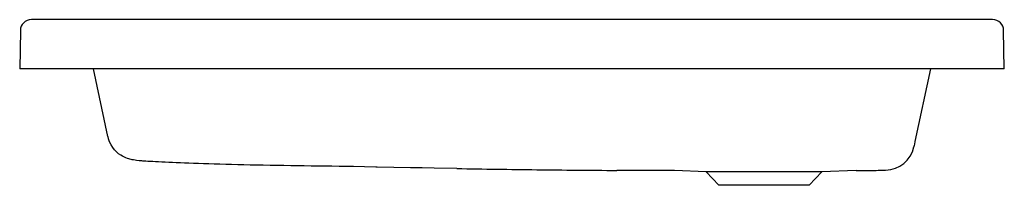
# Model space of a CAD drawing. Header units: millimetres. Extents: x 1694.707 to 1695.509, y 1498.241 to 1498.376.
import ezdxf

# ---------------------------------------------------------------- set-up
doc = ezdxf.new("R2010")
doc.units = ezdxf.units.MM
doc.layers.add('SANINDUSA', color=3, linetype='Continuous')

msp = doc.modelspace()

# ---------------------------------------------------------------- linework, layer by layer
at = {"layer": 'SANINDUSA'}
for p, q in [((1695.08281, 1498.37607), (1694.71687, 1498.37607)), ((1695.49918, 1498.37607), (1695.08281, 1498.37607)), ((1694.70787, 1498.36723), (1694.70732, 1498.33607)), ((1695.50872, 1498.33607), (1695.50818, 1498.36723)), ((1695.08227, 1498.33607), (1694.70732, 1498.33607)), ((1694.77919, 1498.28075), (1694.76744, 1498.33607)), ((1695.50372, 1498.33607), (1695.08227, 1498.33607)), ((1695.44861, 1498.33607), (1695.43599, 1498.27668)), ((1695.50872, 1498.33607), (1695.50372, 1498.33607)), ((1695.26593, 1498.25213), (1695.24015, 1498.25303)), ((1695.27628, 1498.24103), (1695.26593, 1498.25213)), ((1695.36012, 1498.25213), (1695.26593, 1498.25213)), ((1695.36012, 1498.25213), (1695.34976, 1498.24103)), ((1695.38816, 1498.25311), (1695.36012, 1498.25213)), ((1695.34976, 1498.24103), (1695.27628, 1498.24103))]:
    msp.add_line(p, q, dxfattribs=at)
at = {"layer": 'SANINDUSA', "flags": 128}
for points in [[(1694.80243, 1498.2614), (1694.80135, 1498.26152), (1694.79993, 1498.26173), (1694.79895, 1498.2619), (1694.79801, 1498.26209), (1694.79706, 1498.26232), (1694.79607, 1498.2626), (1694.795, 1498.26294), (1694.79383, 1498.26338), (1694.79253, 1498.26395), (1694.79111, 1498.26468), (1694.78955, 1498.26562), (1694.78788, 1498.26681), (1694.78618, 1498.26828), (1694.78453, 1498.27001), (1694.78301, 1498.27197), (1694.78167, 1498.27411), (1694.78055, 1498.27642), (1694.77968, 1498.27885), (1694.77922, 1498.28075)], [(1695.43599, 1498.27668), (1695.43556, 1498.27469), (1695.43529, 1498.27338), (1695.43513, 1498.27266), (1695.43505, 1498.27229)], [(1694.99821, 1498.25594), (1694.99718, 1498.25596), (1694.98805, 1498.25614), (1694.97905, 1498.25631), (1694.97321, 1498.25641)], [(1695.06315, 1498.25472), (1695.0448, 1498.25504), (1695.03501, 1498.25522), (1695.02536, 1498.25541), (1694.99821, 1498.25594)], [(1695.24015, 1498.25303), (1695.23059, 1498.25305), (1695.19324, 1498.25321)]]:
    msp.add_lwpolyline(points, dxfattribs=at)
at = {"layer": 'SANINDUSA'}
for centre, radius, start, end in [((1694.71687, 1498.36707), 0.009, 90, 179), ((1695.49918, 1498.36707), 0.009, 1, 90), ((1695.4116, 1498.27737), 0.024, 271.29455, 348.01455), ((1695.26297, 1509.71225), 11.45927, 269.000883, 269.326747), ((1695.24413, 1507.79405), 9.54098, 269.304522, 269.694389)]:
    msp.add_arc(centre, radius, start, end, dxfattribs=at)
for points, knots in [([(1694.97321, 1498.25641), (1694.95742, 1498.25657), (1694.92575, 1498.25695), (1694.88372, 1498.25778), (1694.84757, 1498.25886), (1694.82169, 1498.25997), (1694.80787, 1498.26079), (1694.80601, 1498.26094), (1694.80243, 1498.2614)], [0.2783201, 0.2783201, 0.2783201, 0.2783201, 0.4058595, 0.5455776, 0.6849072, 0.8184869, 0.951847, 1, 1, 1, 1]), ([(1695.38814, 1498.25311), (1695.3921, 1498.25311), (1695.39607, 1498.25313), (1695.40401, 1498.25322), (1695.40798, 1498.25329), (1695.41194, 1498.25338)], [0, 0, 0, 0, 0.5, 0.5, 1, 1, 1, 1])]:
    msp.add_open_spline(points, degree=3, knots=knots, dxfattribs=at)

doc.saveas('drawing.dxf')
